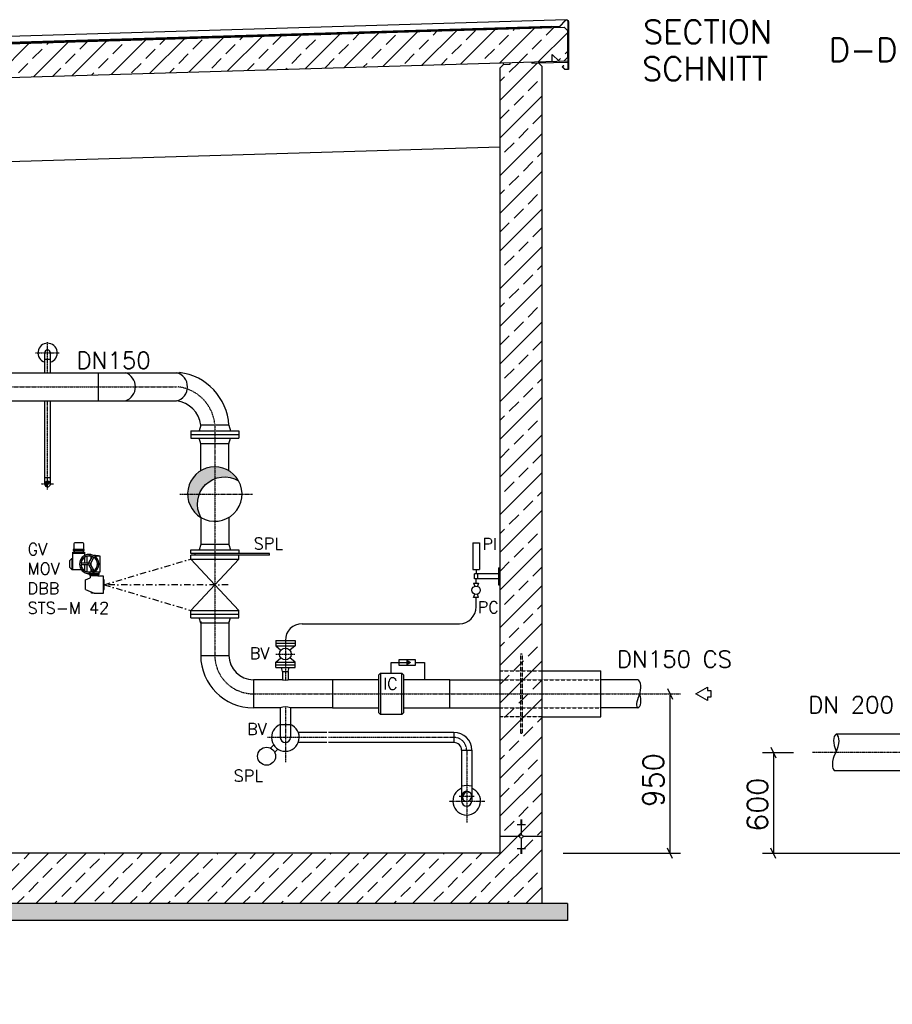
# Model space of a CAD drawing. Header units: millimetres. Extents: x -197187 to 241957296, y -45270 to 70505.
# Tile 25 of 116: x -43841 to -38644, y 2478 to 8345. Entities that reach past the tile are written whole.
import ezdxf
from ezdxf.enums import TextEntityAlignment as Align

# ---------------------------------------------------------------- set-up
doc = ezdxf.new("R2010")
doc.units = ezdxf.units.MM
doc.header["$LTSCALE"] = 0.5
doc.linetypes.add('DASHDOT', pattern=[1, 0.5, -0.25, 0, -0.25])
doc.linetypes.add('HIDDEN', pattern=[0.375, 0.25, -0.125])
for name, color, linetype in [('21', 7, 'Continuous'), ('4', 7, 'Continuous'), ('41', 7, 'Continuous'), ('42', 7, 'Continuous'), ('BEMAßUNG', 7, 'Continuous'), ('Beschriftung', 7, 'Continuous'), ('P-MU050ENTL', 7, 'Continuous'), ('P-MU150AUSL', 7, 'Continuous'), ('P-MU200AUSL', 7, 'Continuous'), ('P-MU200EINL', 7, 'Continuous'), ('P-MU250AUSL1', 7, 'Continuous'), ('P-MU300AUSL', 7, 'Continuous')]:
    doc.layers.add(name, color=color, linetype=linetype)
doc.styles.add('ROMANS', font='ROMANS', dxfattribs={"height": 0.2})

msp = doc.modelspace()

# ---------------------------------------------------------------- hatches: boundary and pattern name
at = {"lineweight": 5}
h = msp.add_hatch(dxfattribs=at)
h.set_pattern_fill('ANSI33', color=256, scale=25)
h.set_pattern_definition([(45, (-19236.86186404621, 8056.337992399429), (-112.2532015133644, 112.2532015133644), []), (45, (-19124.60861404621, 8056.337992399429), (-112.2532015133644, 112.2532015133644), [79.375, -39.6875])])
h.paths.add_polyline_path([(-40579.00520555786, 8280.707014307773), (-40598.9962116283, 8300.107284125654), (-51608.94674501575, 7969.808768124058), (-51628.9377510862, 7949.209037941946), (-51628.9377510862, 7788.470994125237), (-51608.94674501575, 7769.070724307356), (-51579.00520555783, 7769.968970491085), (-51539.00520555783, 7811.16897049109), (-51539.00520555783, 7771.168970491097), (-40598.9962116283, 8099.369240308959), (-40579.00520555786, 8119.968970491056)])
h = msp.add_hatch(dxfattribs=at)
h.set_pattern_fill('ANSI33', color=256, scale=25)
h.set_pattern_definition([(45, (-19961.8618640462, 5310.064879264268), (-112.2532015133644, 112.2532015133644), []), (45, (-19849.6086140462, 5310.064879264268), (-112.2532015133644, 112.2532015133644), [79.375, -39.6875])])
h.paths.add_polyline_path([(-40729.00520555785, 3378.4689704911), (-40979.00520555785, 3378.468970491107), (-40979.00520555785, 8057.968970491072), (-40959.01419948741, 8078.568700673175), (-40919.03218734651, 8079.768161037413), (-40919.3319175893, 8089.759169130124), (-40789.27795401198, 8093.660788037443), (-40788.9782237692, 8083.669779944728), (-40748.99621162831, 8084.869240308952), (-40729.00520555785, 8065.468970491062)])
h.paths.add_polyline_path([(-40979.00520555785, 3378.4689704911), (-40729.00520555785, 3378.4689704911), (-40729.00520555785, 3078.4689704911), (-44464.00520555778, 3078.46897049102), (-44464.00520555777, 2578.468970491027), (-45464.00520555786, 2578.468970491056), (-45464.00520555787, 3078.468970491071), (-51479.00520555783, 3078.468970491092), (-51479.00520555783, 7742.968970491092), (-51459.01419948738, 7763.568700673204), (-51419.03218734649, 7764.768161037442), (-51419.33191758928, 7774.75916913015), (-51289.27795401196, 7778.660788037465), (-51288.97822376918, 7768.66977994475), (-51248.99621162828, 7769.869240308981), (-51229.00520555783, 7750.468970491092), (-51229.00520555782, 3378.468970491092), (-45244.00520555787, 3378.468970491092), (-45244.00520555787, 3348.468970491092), (-45214.00520555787, 3348.468970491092), (-45214.00520555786, 2878.4689704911), (-44714.00520555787, 2878.4689704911), (-44714.00520555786, 3348.4689704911), (-44684.00520555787, 3348.4689704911), (-44684.00520555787, 3378.4689704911)])
at = {"linetype": 'Continuous', "ltscale": 10}
h = msp.add_hatch(color=256, dxfattribs=at)
edge = h.paths.add_edge_path()
edge.add_arc((-43675.21670561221, 5578.468970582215), 16.85000000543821, 27.89896630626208, 245.4263190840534)
edge.add_arc((-43667.33240555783, 5571.029470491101), 16.84999999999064, 65.42631944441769, 207.8989666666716, ccw=False)
h = msp.add_hatch(color=256, dxfattribs=at)
h.paths.add_polyline_path([(-43675.21670555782, 5595.318970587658), (-43675.21670555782, 5585.921089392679, -0.2330406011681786), (-43660.32511253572, 5586.353319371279, 0.277799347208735)])
h.paths.add_polyline_path([(-43675.21670555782, 5595.318970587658, 0.414188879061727), (-43692.06670555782, 5578.470390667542), (-43692.06670555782, 5578.4689704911), (-43682.45114689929, 5578.4689704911, -0.1579405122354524), (-43675.21670555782, 5585.921089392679)])
h = msp.add_hatch(color=256)
h.dxf.hatch_style = 1
h.paths.add_polyline_path([(-41513.24442997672, 4515.57257082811), (-41533.33070870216, 4503.975752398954), (-41533.33070870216, 4527.169389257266)])
at = {"layer": 'Beschriftung', "lineweight": 5}
h = msp.add_hatch(dxfattribs=at)
h.set_pattern_fill('BETON_UNBEWEHRT', color=256, scale=200, angle=90, pattern_type=2)
h.set_pattern_definition([(135, (-25336.86186404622, 48240.50846781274), (-35.35533905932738, -35.35533905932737), [25, -12.5])])
h.paths.add_polyline_path([(-44464.00520555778, 3078.468970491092), (-40579.00520555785, 3078.468970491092), (-40579.00520555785, 2978.468970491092), (-44464.00520555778, 2978.468970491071)])
h.paths.add_polyline_path([(-45464.00520555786, 2578.468970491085), (-44464.00520555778, 2578.468970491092), (-44464.00520555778, 2478.468970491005), (-45464.00520555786, 2478.468970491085)])
h.paths.add_polyline_path([(-51629.00520555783, 3078.468970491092), (-45464.00520555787, 3078.4689704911), (-45464.00520555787, 2978.468970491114), (-51629.00520555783, 2978.468970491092)])
at = {"layer": 'P-MU050ENTL', "linetype": 'Continuous', "ltscale": 10}
h = msp.add_hatch(color=256, dxfattribs=at)
h.paths.add_polyline_path([(-41202.57999228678, 3717.9689704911), (-41209.15520555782, 3717.9689704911), (-41209.15520555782, 3717.966294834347, 0.2364221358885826), (-41197.06068362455, 3693.823117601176, -0.2148595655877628)])
h.paths.add_polyline_path([(-41179.00520555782, 3741.572012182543), (-41179.00520555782, 3748.118970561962, 0.4141875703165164), (-41209.15520555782, 3717.971646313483), (-41209.15520555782, 3717.9689704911), (-41202.57999228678, 3717.9689704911, -0.3018119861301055)])
h.paths.add_polyline_path([(-41179.00520555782, 3748.118970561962), (-41179.00520555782, 3741.572012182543, -0.2136210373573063), (-41154.9669276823, 3736.167423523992, 0.2348795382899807)])
at = {"layer": 'P-MU300AUSL', "linetype": 'Continuous', "ltscale": 10}
h = msp.add_hatch(color=256, dxfattribs=at)
h.paths.add_polyline_path([(-42771.2154049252, 5518.4689704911), (-42841.00520727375, 5518.4689704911, 0.2647982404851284), (-42761.65066978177, 5379.135816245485, -0.2265923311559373)])
h.paths.add_polyline_path([(-42679.00520555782, 5609.918469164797), (-42679.00520555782, 5680.468970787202, 0.4142135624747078), (-42841.00520727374, 5518.4689704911), (-42771.21540492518, 5518.4689704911, -0.2091834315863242)])
h.paths.add_polyline_path([(-42679.00520555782, 5680.468970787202), (-42679.00520555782, 5609.918469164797, -0.2299816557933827), (-42537.95383941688, 5598.146521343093, 0.2704697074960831)])

# ---------------------------------------------------------------- linework, layer by layer
for p, q in [((-40584.36454599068, 8344.218827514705), (-51628.9377510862, 8012.87623257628)), ((-40674.01967084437, 8304.859729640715), (-51628.9377510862, 7976.212187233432)), ((-51628.9377510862, 7974.211287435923), (-40673.95969782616, 8302.8606290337)), ((-51608.94674501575, 7969.808768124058), (-40598.99621162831, 8300.107284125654)), ((-40598.99621162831, 8300.107284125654), (-40579.00520555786, 8280.707014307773)), ((-40579.00520555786, 8280.707014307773), (-40579.00520555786, 8119.968970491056)), ((-51539.00520555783, 7771.168970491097), (-40574.00466747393, 8100.118986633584)), ((-40668.93775108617, 8097.270994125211), (-40668.93775108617, 8137.270994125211)), ((-40668.93775108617, 8137.270994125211), (-40628.93775108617, 8098.470994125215)), ((-40628.93775108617, 8098.470994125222), (-40598.99621162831, 8099.369240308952)), ((-40579.00520555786, 8119.968970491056), (-40598.99621162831, 8099.369240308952)), ((-40979.00520555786, 8057.968970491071), (-40959.01419948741, 8078.568700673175)), ((-40979.00520555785, 3378.4689704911), (-40979.00520555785, 8057.968970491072)), ((-40959.01419948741, 8078.568700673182), (-40959.31392973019, 8088.559708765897)), ((-40959.01419948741, 8078.568700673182), (-40919.03218734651, 8079.768161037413)), ((-40919.03218734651, 8079.768161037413), (-40919.3319175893, 8089.75916913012)), ((-40788.9782237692, 8083.669779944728), (-40789.27795401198, 8093.660788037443)), ((-40748.99621162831, 8084.869240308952), (-40788.9782237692, 8083.669779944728)), ((-40748.99621162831, 8084.869240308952), (-40749.29594187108, 8094.860248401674)), ((-40574.00466747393, 8090.118986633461), (-40748.99621162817, 8084.869240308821)), ((-40748.99621162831, 8084.869240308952), (-40729.00520555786, 8065.468970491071)), ((-40729.00520555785, 3078.4689704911), (-40729.00520555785, 8065.468970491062)), ((-51229.00520555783, 7280.468970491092), (-40979.00520555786, 7587.968970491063)), ((-43525.24221143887, 5134.621536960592), (-43525.24221143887, 5171.452940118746)), ((-43525.24221143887, 5171.452940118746), (-43454.27580387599, 5171.452940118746)), ((-43525.24221143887, 5165.722570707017), (-43454.27580387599, 5165.722570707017)), ((-43522.70863177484, 5185.730134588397), (-43456.80938354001, 5185.730134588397)), ((-43454.27580387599, 5171.452940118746), (-43454.27580387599, 5152.203840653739)), ((-43530.97258085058, 5134.621536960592), (-43542.43331967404, 5123.160798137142)), ((-43542.43331967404, 5080.18302754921), (-43542.43331967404, 5123.160798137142)), ((-43530.97258085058, 5134.621536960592), (-43525.24221143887, 5134.621536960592)), ((-43530.97258085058, 5134.621536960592), (-43530.97258085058, 5068.722288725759)), ((-43526.7568590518, 5134.621536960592), (-43526.7568590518, 5068.722288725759)), ((-43432.32825819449, 5106.67191284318), (-43475.70372423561, 5106.67191284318)), ((-43454.27580387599, 5142.196538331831), (-43454.27580387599, 5106.67191284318)), ((-43438.71363332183, 5106.67191284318), (-43438.71363332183, 5148.320760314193)), ((-43429.04533966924, 5108.567306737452), (-43407.35760664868, 5146.131562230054)), ((-43420.38508563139, 5103.567306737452), (-43398.69735261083, 5141.131562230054)), ((-43415.79215567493, 5131.522494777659), (-43415.79215567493, 5148.320760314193)), ((-43415.79215567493, 5091.8213309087), (-43415.79215567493, 5111.522494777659)), ((-43530.97258085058, 5068.722288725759), (-43542.43331967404, 5080.18302754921)), ((-43530.97258085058, 5068.722288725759), (-43474.13610716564, 5068.722288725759)), ((-43432.32825819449, 5096.67191284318), (-43475.70372423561, 5096.671912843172)), ((-43463.12496124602, 5068.722288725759), (-43454.27580387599, 5068.722288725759)), ((-43454.27580387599, 5096.671912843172), (-43454.27580387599, 5061.147287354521)), ((-43438.71363332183, 5055.023065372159), (-43438.71363332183, 5096.67191284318)), ((-43429.04533966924, 5094.7765189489), (-43407.35760664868, 5057.212263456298)), ((-43420.38508563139, 5099.7765189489), (-43398.69735261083, 5062.212263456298)), ((-43415.79215567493, 5055.023065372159), (-43415.79215567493, 5071.821330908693)), ((-43449.02829826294, 5007.120817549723), (-43421.52252508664, 5018.842027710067)), ((-43449.02829826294, 4949.817123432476), (-43449.02829826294, 5007.120817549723)), ((-43369.94920038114, 5042.47908532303), (-43427.25289449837, 5042.47908532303)), ((-43427.25289449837, 5038.69951698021), (-43421.52252508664, 5032.969147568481)), ((-43421.52252508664, 5032.969147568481), (-43375.67956979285, 5032.969147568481)), ((-43421.52252508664, 5032.969147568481), (-43421.52252508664, 5018.842027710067)), ((-43369.94920038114, 5038.69951698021), (-43375.67956979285, 5032.969147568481)), ((-43375.67956979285, 5032.969147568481), (-43375.67956979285, 5028.609702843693)), ((-43449.02829826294, 4949.817123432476), (-43398.60104743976, 4928.328238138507)), ((-43413.75322894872, 4928.328238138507), (-43413.75322894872, 4934.785133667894)), ((-43398.60104743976, 4928.328238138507), (-43413.75322894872, 4928.328238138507)), ((-41629.00520555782, 4450.9689704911), (-41629.00520555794, 4515.57257082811)), ((-41629.00520555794, 4515.57257082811), (-41533.33070870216, 4515.57257082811)), ((-41485.04226713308, 4515.57257082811), (-41430.7176868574, 4515.57257082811)), ((-41430.7176868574, 4515.57257082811), (-41430.7176868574, 4412.618970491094)), ((-41279.00520555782, 4244.318970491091), (-40979.00520555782, 4244.318970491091)), ((-40854.00520555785, 3578.4689704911), (-40854.00520555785, 3488.821502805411)), ((-40879.00520555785, 3549.963011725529), (-40829.00520555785, 3549.963011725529)), ((-40859.00520555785, 3578.122250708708), (-40849.00520555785, 3578.122250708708)), ((-40859.00520555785, 3574.60234583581), (-40849.00520555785, 3574.60234583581)), ((-40859.00520555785, 3571.082440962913), (-40849.00520555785, 3571.082440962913)), ((-40859.00520555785, 3567.562536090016), (-40849.00520555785, 3567.562536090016)), ((-40859.00520555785, 3564.042631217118), (-40849.00520555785, 3564.042631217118)), ((-40859.00520555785, 3560.522726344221), (-40849.00520555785, 3560.522726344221)), ((-40859.00520555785, 3557.002821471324), (-40849.00520555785, 3557.002821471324)), ((-40859.00520555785, 3553.482916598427), (-40849.00520555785, 3553.482916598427)), ((-40864.35773787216, 3478.4689704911), (-40979.00520555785, 3478.4689704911)), ((-40854.00520555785, 3468.116438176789), (-40854.00520555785, 3378.4689704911)), ((-40729.00520555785, 3478.4689704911), (-40843.65267324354, 3478.4689704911)), ((-40879.00520555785, 3406.97492925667), (-40829.00520555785, 3406.97492925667)), ((-40859.00520555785, 3403.455024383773), (-40849.00520555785, 3403.455024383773)), ((-40979.00520555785, 3378.4689704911), (-44684.00520555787, 3378.4689704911)), ((-40859.00520555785, 3399.935119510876), (-40849.00520555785, 3399.935119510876)), ((-40859.00520555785, 3396.415214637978), (-40849.00520555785, 3396.415214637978)), ((-40859.00520555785, 3392.895309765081), (-40849.00520555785, 3392.895309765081)), ((-40859.00520555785, 3389.375404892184), (-40849.00520555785, 3389.375404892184)), ((-40859.00520555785, 3385.855500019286), (-40849.00520555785, 3385.855500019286)), ((-40859.00520555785, 3382.335595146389), (-40849.00520555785, 3382.335595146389)), ((-40859.00520555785, 3378.815690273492), (-40849.00520555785, 3378.815690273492)), ((-40579.00520555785, 3078.468970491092), (-44464.00520555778, 3078.468970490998)), ((-40579.00520555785, 3078.468970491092), (-40579.00520555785, 2978.468970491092)), ((-40579.00520555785, 2978.468970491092), (-44464.00520555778, 2978.468970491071))]:
    msp.add_line(p, q)
for points in [[(-40608.14680309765, 8063.65804604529), (-40594.00466747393, 8049.515910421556), (-40574.00466747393, 8049.515910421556), (-40574.00466747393, 8332.224225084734, 0.679078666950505), (-40591.28459209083, 8339.080076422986), (-40623.98218265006, 8304.359954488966), (-40673.95969782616, 8302.86062903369), (-40674.01967084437, 8304.859729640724), (-40624.87021025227, 8306.33421345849), (-40592.74057701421, 8340.451246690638, -0.6790786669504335), (-40572.00466747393, 8332.224225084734), (-40572.00466747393, 8047.515910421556), (-40594.83309459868, 8047.515910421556), (-40610.97523022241, 8063.658046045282), (-40602.48994884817, 8072.143327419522), (-40601.07573528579, 8070.729113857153)], [(-43517.49222493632, 5188.595319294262), (-43517.49222493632, 5224.125155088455, -0.414213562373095), (-43511.76185552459, 5229.855524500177), (-43467.75615979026, 5229.855524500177, -0.414213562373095), (-43462.02579037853, 5224.125155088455), (-43462.02579037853, 5188.595319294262)]]:
    msp.add_lwpolyline(points, format="xyb", close=True)
for points in [[(-43456.80938354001, 5182.86494988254), (-43456.80938354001, 5188.595319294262), (-43522.70863177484, 5188.595319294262), (-43522.70863177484, 5182.86494988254)], [(-43462.02579037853, 5171.452940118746), (-43462.02579037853, 5182.86494988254), (-43517.49222493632, 5182.86494988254), (-43517.49222493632, 5171.452940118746)], [(-43339.00520555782, 4949.817123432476), (-43339.00520555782, 5007.120817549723), (-43341.29735332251, 5007.120817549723), (-43341.29735332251, 4949.817123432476)], [(-41485.04226713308, 4497.470815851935), (-41581.61915027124, 4497.470815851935), (-41581.61915027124, 4533.674325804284), (-41485.04226713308, 4533.674325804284)], [(-41513.24442997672, 4515.57257082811), (-41533.33070870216, 4503.975752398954), (-41533.33070870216, 4527.169389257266)]]:
    msp.add_lwpolyline(points, close=True)
for points in [[(-43413.23976023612, 5148.320760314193), (-43441.26602876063, 5148.320760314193)], [(-43393.9722937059, 5055.023065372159), (-43361.35364626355, 5055.023065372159), (-43361.35364626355, 5148.320760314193), (-43393.97229370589, 5148.320760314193)], [(-43441.26602876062, 5055.023065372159), (-43413.23976023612, 5055.023065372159)], [(-43369.94920038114, 5055.023065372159), (-43369.94920038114, 5038.69951698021), (-43427.25289449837, 5038.69951698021), (-43427.25289449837, 5044.368218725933)], [(-43427.25289449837, 5052.963772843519), (-43427.25289449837, 5055.023065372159)], [(-43398.60104743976, 4928.328238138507), (-43341.29735332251, 4928.328238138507), (-43341.29735332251, 5028.609702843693), (-43375.67956979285, 5028.609702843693)]]:
    msp.add_lwpolyline(points)
for centre, radius in [((-43427.25289449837, 5101.67191284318), 7.124557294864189), ((-43374.24697743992, 5101.67191284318), 5.571192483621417), ((-43374.24697743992, 5101.67191284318), 3.311783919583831), ((-40854.00520555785, 3478.4689704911), 10.35253231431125)]:
    msp.add_circle(centre, radius)
for centre, radius, start, end in [((-43427.25289449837, 5101.67191284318), 57.30369411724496, 3.686082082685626, 356.3139179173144), ((-43427.25289449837, 5101.67191284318), 48.70813999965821, 3.99823910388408, 356.0017608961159), ((-43427.25289449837, 4699.961088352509), 453.1766833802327, 93.38434643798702, 93.41857324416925), ((-43427.25289449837, 4699.961088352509), 453.1766833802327, 81.63861668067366, 86.61565356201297)]:
    msp.add_arc(centre, radius, start, end)
at = {"layer": '21', "linetype": 'DASHDOT', "ltscale": 10}
for p, q in [((-43746.90020555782, 6359.618970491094), (-43605.18970555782, 6359.618970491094)), ((-43713.33960555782, 5578.4689704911), (-43638.93190555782, 5578.4689704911))]:
    msp.add_line(p, q, dxfattribs=at)
at = {"layer": '21', "linetype": 'Continuous', "ltscale": 10}
for p, q in [((-43692.06670555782, 6241.618970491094), (-43692.06670555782, 6359.618970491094)), ((-43658.36670555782, 6241.618970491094), (-43658.36670555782, 6359.618970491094)), ((-43692.06670555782, 6321.618970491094), (-43658.36670555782, 6321.618970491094)), ((-43692.06670555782, 5578.4689704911), (-43692.06670555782, 6073.318970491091)), ((-43658.36670555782, 5578.4689704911), (-43658.36670555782, 6073.318970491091)), ((-43692.06670555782, 5616.4689704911), (-43658.36670555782, 5616.4689704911)), ((-41122.72510555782, 4846.176270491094), (-41122.72510555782, 4903.0262704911))]:
    msp.add_line(p, q, dxfattribs=at)
for points in [[(-42537.95384133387, 5598.146524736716, 1.301629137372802), (-42761.65066978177, 5379.135816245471, -0.7682679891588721), (-42537.95384237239, 5598.146523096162)], [(-43660.32511249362, 5586.353319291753, 1.395850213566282), (-43682.22399862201, 5563.145121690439, -0.7164092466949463), (-43660.32511264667, 5586.353319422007)]]:
    msp.add_lwpolyline(points, format="xyb", dxfattribs=at)
for centre, radius, start, end in [((-43675.21670555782, 6359.618970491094), 57.5, 287.0402527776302, 252.9597472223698), ((-43675.21670555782, 6359.618970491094), 16.85, 0, 180), ((-43675.21670555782, 5578.4689704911), 16.85, 245.4263194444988, 27.89896666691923)]:
    msp.add_arc(centre, radius, start, end, dxfattribs=at)
at = {"layer": '41', "linetype": 'DASHDOT', "ltscale": 10}
for p, q in [((-43675.21670555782, 6241.618970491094), (-43675.21670555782, 6424.226570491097)), ((-43675.21670555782, 5544.720870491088), (-43675.21670555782, 6073.318970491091)), ((-42259.00520555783, 4646.176270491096), (-42259.00520555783, 4412.176270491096)), ((-42316.50520555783, 4565.176270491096), (-42201.50520555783, 4565.176270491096))]:
    msp.add_line(p, q, dxfattribs=at)
at = {"layer": '41', "linetype": 'Continuous', "ltscale": 10}
for p, q in [((-41142.72510555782, 5228.0262704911), (-41102.72510555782, 5228.0262704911)), ((-41142.72510555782, 5228.0262704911), (-41142.72510555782, 5068.0262704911)), ((-41102.72510555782, 5228.0262704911), (-41102.72510555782, 5068.0262704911)), ((-41142.72510555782, 5068.0262704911), (-41102.72510555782, 5068.0262704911)), ((-41122.72510555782, 5068.0262704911), (-41122.72510555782, 5043.0262704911)), ((-40989.00520555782, 5078.0262704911), (-40989.00520555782, 4978.0262704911)), ((-40989.00520555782, 5078.0262704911), (-40979.00520555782, 5078.0262704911)), ((-41137.72520555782, 4988.0262704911), (-41131.04560555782, 4969.100970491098)), ((-41137.72520555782, 4988.0262704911), (-41131.04560555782, 4969.100970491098)), ((-41137.72510555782, 4988.0262704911), (-41107.72510555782, 4988.0262704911)), ((-41132.72510555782, 5013.0262704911), (-41132.72510555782, 5043.0262704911)), ((-40989.00520555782, 5043.0262704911), (-41132.72510555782, 5043.0262704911)), ((-40989.00520555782, 5013.0262704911), (-41132.72510555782, 5013.0262704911)), ((-41122.72510555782, 4988.0262704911), (-41122.72510555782, 5013.0262704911)), ((-41107.72510555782, 4988.0262704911), (-41114.40460555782, 4969.101070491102)), ((-41112.72510555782, 5013.0262704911), (-41112.72510555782, 5043.0262704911)), ((-40989.00520555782, 4978.0262704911), (-40979.00520555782, 4978.0262704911)), ((-41137.72510555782, 4903.0262704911), (-41131.04560555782, 4921.951470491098)), ((-41107.72510555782, 4903.0262704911), (-41137.72510555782, 4903.0262704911)), ((-41107.72510555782, 4903.0262704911), (-41114.40470555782, 4921.951470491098)), ((-42159.00520555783, 4746.176270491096), (-41222.72510555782, 4746.176270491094)), ((-42316.50520555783, 4646.176270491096), (-42201.50520555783, 4646.176270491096)), ((-42316.50520555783, 4646.176270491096), (-42316.50520555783, 4614.176270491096)), ((-42201.50520555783, 4646.176270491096), (-42201.50520555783, 4614.176270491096)), ((-42316.50520555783, 4630.176270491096), (-42201.50520555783, 4630.176270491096)), ((-42316.50520555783, 4614.176270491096), (-42201.50520555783, 4614.176270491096)), ((-42316.50520555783, 4614.176270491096), (-42285.64450555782, 4587.877570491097)), ((-42201.50520555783, 4614.176270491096), (-42232.36590555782, 4587.877570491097)), ((-42316.50520555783, 4516.176270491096), (-42285.64450555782, 4542.474970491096)), ((-42201.50520555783, 4516.176270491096), (-42232.36590555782, 4542.474970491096)), ((-42316.50520555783, 4484.176270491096), (-42316.50520555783, 4516.176270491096)), ((-42316.50520555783, 4516.176270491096), (-42201.50520555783, 4516.176270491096)), ((-42316.50520555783, 4500.176270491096), (-42201.50520555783, 4500.176270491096)), ((-42316.50520555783, 4484.176270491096), (-42201.50520555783, 4484.176270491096)), ((-42275.85520555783, 4462.176270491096), (-42281.75010555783, 4484.176270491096)), ((-42275.85520555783, 4462.176270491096), (-42242.15520555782, 4462.176270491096)), ((-42275.85520555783, 4462.176270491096), (-42275.85520555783, 4412.176270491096)), ((-42242.15520555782, 4462.176270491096), (-42236.26030555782, 4484.176270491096)), ((-42242.15520555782, 4462.176270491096), (-42242.15520555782, 4412.176270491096)), ((-42201.50520555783, 4484.176270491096), (-42201.50520555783, 4516.176270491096))]:
    msp.add_line(p, q, dxfattribs=at)
for centre, radius in [((-41122.72510555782, 4945.5262704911), 24.99999999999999), ((-42259.00520555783, 4565.176270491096), 34.99999999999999)]:
    msp.add_circle(centre, radius, dxfattribs=at)
for centre, start, end in [((-41222.72510555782, 4846.176270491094), 270, 0), ((-42159.00520555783, 4646.176270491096), 90, 180)]:
    msp.add_arc(centre, 100, start, end, dxfattribs=at)
msp.add_ellipse((-42259.00520555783, 4412.176270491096), major_axis=(16.85, 0), ratio=0.1011454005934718, start_param=3.141592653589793, end_param=6.283185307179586, dxfattribs=at)
at = {"layer": 'BEMAßUNG', "linetype": 'Continuous', "ltscale": 10}
for p, q in [((-39983.55995715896, 4359.7189704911), (-39952.30995715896, 4297.2189704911)), ((-39368.05488053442, 4009.7189704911), (-39336.80488053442, 3947.2189704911)), ((-39417.08050593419, 3978.4689704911), (-39232.67173133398, 3978.4689704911)), ((-39352.42988053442, 3978.4689704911), (-39352.42988053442, 3378.4689704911)), ((-39952.30995715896, 3347.2189704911), (-39983.55995715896, 3409.7189704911)), ((-39336.80488053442, 3347.2189704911), (-39368.05488053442, 3409.7189704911)), ((-39417.08050593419, 3378.4689704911), (-38366.59473660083, 3378.4689704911))]:
    msp.add_line(p, q, dxfattribs=at)
at = {"layer": 'BEMAßUNG', "linetype": 'Continuous'}
for p, q in [((-39967.93495715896, 3378.4689704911), (-39967.93495715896, 4328.4689704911)), ((-40603.96021463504, 3378.4689704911), (-39904.78350274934, 3378.4689704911))]:
    msp.add_line(p, q, dxfattribs=at)
at = {"layer": 'P-MU050ENTL', "linetype": 'Continuous', "ltscale": 10}
for p, q in [((-42289.15520555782, 4244.318970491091), (-42289.15520555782, 4068.318970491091)), ((-42228.85520555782, 4244.318970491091), (-42228.85520555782, 4068.318970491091)), ((-42228.85520555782, 4144.318970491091), (-42289.15520555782, 4144.318970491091)), ((-42012.00520555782, 4098.4689704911), (-42182.21180555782, 4098.4689704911)), ((-41255.00520555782, 4098.4689704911), (-42002.00520555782, 4098.4689704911)), ((-41255.00520555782, 4098.4689704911), (-41255.00520555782, 4038.168970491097)), ((-42328.38834548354, 4023.684567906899), (-42347.35331979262, 4004.719593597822)), ((-42303.63960814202, 3998.935830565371), (-42322.60458245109, 3979.970856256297)), ((-42012.00520555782, 4038.168970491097), (-42182.21180555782, 4038.168970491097)), ((-41255.00520555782, 4038.168970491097), (-42002.00520555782, 4038.168970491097)), ((-41209.15520555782, 3992.318970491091), (-41209.15520555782, 3688.4689704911)), ((-41209.15520555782, 3992.318970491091), (-41148.85520555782, 3992.318970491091)), ((-41148.85520555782, 3992.318970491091), (-41148.85520555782, 3688.4689704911)), ((-41209.15520555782, 3717.9689704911), (-41209.15520555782, 3688.4689704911))]:
    msp.add_line(p, q, dxfattribs=at)
at = {"layer": 'P-MU050ENTL', "linetype": 'DASHDOT', "ltscale": 10}
for p, q in [((-42259.00520555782, 4250.817770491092), (-42259.00520555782, 3919.888970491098)), ((-42012.00520555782, 4068.318970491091), (-42365.09590555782, 4068.318970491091)), ((-41255.00520555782, 4068.318970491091), (-42002.00520555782, 4068.318970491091)), ((-41179.00520555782, 3992.318970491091), (-41179.00520555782, 3561.006670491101)), ((-41223.16270555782, 3717.9689704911), (-41133.42800555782, 3717.9689704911)), ((-41282.98580555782, 3688.4689704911), (-41069.00310555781, 3688.4689704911))]:
    msp.add_line(p, q, dxfattribs=at)
at = {"layer": 'P-MU050ENTL', "linetype": 'Continuous', "ltscale": 10}
msp.add_lwpolyline([(-41197.06068343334, 3693.823117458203, -1.15122138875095), (-41154.9669276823, 3736.167423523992, 0.8686426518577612), (-41197.06068366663, 3693.823117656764)], format="xyb", dxfattribs=at)
msp.add_circle((-42370.7280769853, 3956.596099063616), 53.5, dxfattribs=at)
for centre, radius, start, end in [((-42259.00520555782, 4068.318970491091), 82.5, 111.4355583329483, 68.56444166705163), ((-42259.00520555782, 4068.318970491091), 30.15, 180, 0), ((-41255.00520555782, 3992.318970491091), 106.15, 0, 90), ((-41255.00520555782, 3992.318970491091), 45.85, 0, 90), ((-41179.00520555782, 3688.4689704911), 82.5, 111.4355583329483, 68.56444166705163), ((-41179.00520555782, 3666.530597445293), 115.438373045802, 74.86001111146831, 105.1399916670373), ((-41179.00520555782, 3717.9689704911), 30.15, 233.2120638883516, 37.12795833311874), ((-41179.00520555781, 3688.4689704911), 30.15000000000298, 180, 358.76467222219)]:
    msp.add_arc(centre, radius, start, end, dxfattribs=at)
at = {"layer": 'P-MU050ENTL', "linetype": 'DASHDOT', "ltscale": 10}
msp.add_arc((-41255.00520555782, 3992.318970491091), 76, 0, 90, dxfattribs=at)
at = {"layer": 'P-MU150AUSL', "linetype": 'Continuous', "ltscale": 10}
for p, q in [((-44451.00520555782, 6241.618970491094), (-42882.49710555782, 6241.618970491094)), ((-43374.27520555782, 6241.618970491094), (-43374.27520555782, 6073.318970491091)), ((-44451.00520555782, 6073.318970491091), (-42908.00520555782, 6073.318970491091)), ((-42763.15520555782, 5928.4689704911), (-42771.99750555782, 5895.4689704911)), ((-42594.85520555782, 5928.4689704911), (-42763.15520555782, 5928.4689704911)), ((-42594.85520555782, 5928.4689704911), (-42586.01290555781, 5895.4689704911)), ((-42821.50520555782, 5895.4689704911), (-42821.50520555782, 5851.4689704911)), ((-42821.50520555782, 5895.4689704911), (-42536.50520555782, 5895.4689704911)), ((-42821.50520555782, 5873.4689704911), (-42536.50520555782, 5873.4689704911)), ((-42536.50520555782, 5895.4689704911), (-42536.50520555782, 5851.4689704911)), ((-42821.50520555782, 5851.4689704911), (-42536.50520555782, 5851.4689704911)), ((-42763.15520555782, 5818.4689704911), (-42771.99750555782, 5851.4689704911)), ((-42594.85520555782, 5818.4689704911), (-42763.15520555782, 5818.4689704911)), ((-42763.15520555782, 5656.898670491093), (-42763.15520555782, 5818.4689704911)), ((-42594.85520555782, 5818.4689704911), (-42586.01290555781, 5851.4689704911)), ((-42594.85520555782, 5656.898670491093), (-42594.85520555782, 5818.4689704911)), ((-42763.15520555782, 5380.039270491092), (-42763.15520555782, 5218.4689704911)), ((-42594.85520555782, 5380.039270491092), (-42594.85520555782, 5218.4689704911)), ((-42352.50520555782, 5163.4689704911), (-42821.50520555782, 5163.4689704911)), ((-42799.00520555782, 5163.4689704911), (-42799.00520555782, 5153.4689704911)), ((-42763.15520555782, 5218.4689704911), (-42771.99750555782, 5185.4689704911)), ((-42594.85520555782, 5218.4689704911), (-42763.15520555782, 5218.4689704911)), ((-42594.85520555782, 5218.4689704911), (-42586.01290555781, 5185.4689704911)), ((-42352.50520555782, 5153.4689704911), (-42352.50520555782, 5163.4689704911)), ((-42352.50520555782, 5153.4689704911), (-42821.50520555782, 5153.4689704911)), ((-42821.50520555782, 5131.4689704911), (-42821.50520555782, 5153.4689704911)), ((-42821.50520555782, 5131.4689704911), (-42536.50520555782, 5131.4689704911)), ((-42821.50520555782, 5131.4689704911), (-42679.00520555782, 4978.4689704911)), ((-42536.50520555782, 5131.4689704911), (-42679.00512583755, 4978.468970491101)), ((-42536.50520555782, 5131.4689704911), (-42536.50520555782, 5153.4689704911)), ((-42821.50520555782, 4825.4689704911), (-42679.0051782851, 4978.468970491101)), ((-42536.50520555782, 4825.4689704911), (-42679.00544681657, 4978.468970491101)), ((-42821.50520555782, 4825.4689704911), (-42536.50520555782, 4825.4689704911)), ((-42821.50520555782, 4781.4689704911), (-42821.50520555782, 4825.4689704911)), ((-42536.50520555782, 4781.4689704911), (-42536.50520555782, 4825.4689704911)), ((-42821.50520555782, 4803.4689704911), (-42536.50520555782, 4803.4689704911)), ((-42821.50520555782, 4781.4689704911), (-42536.50520555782, 4781.4689704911)), ((-42763.15520555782, 4748.4689704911), (-42771.99750555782, 4781.4689704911)), ((-42763.15520555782, 4758.4689704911), (-42763.15520555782, 4557.4689704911)), ((-42594.85520555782, 4748.4689704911), (-42586.01290555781, 4781.4689704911)), ((-42594.85520555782, 4758.4689704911), (-42594.85520555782, 4557.4689704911)), ((-42594.85520555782, 4748.4689704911), (-42763.15520555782, 4748.4689704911)), ((-42763.15520555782, 4557.4689704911), (-42594.85520555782, 4557.4689704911)), ((-40729.00520555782, 4464.9689704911), (-40379.00520555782, 4464.9689704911)), ((-40379.00520555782, 4191.9689704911), (-40379.00520555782, 4464.9689704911)), ((-42449.00520555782, 4412.618970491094), (-42449.00520555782, 4244.318970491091)), ((-42275.85520555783, 4412.618970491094), (-42449.00520555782, 4412.618970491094)), ((-41979.00520555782, 4412.618970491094), (-42242.15520555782, 4412.176270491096)), ((-41692.50520555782, 4450.9689704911), (-41692.50520555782, 4205.9689704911)), ((-41565.50520555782, 4205.9689704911), (-41565.50520555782, 4450.9689704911)), ((-41279.00520555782, 4412.618970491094), (-40979.00520555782, 4412.618970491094)), ((-40160.55660555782, 4412.176270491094), (-40379.00520555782, 4412.176270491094)), ((-42289.15520555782, 4244.318970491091), (-42449.00520555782, 4244.318970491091)), ((-41979.00520555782, 4244.318970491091), (-42228.85520555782, 4244.318970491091)), ((-40160.55660555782, 4243.876270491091), (-40379.00520555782, 4243.876270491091)), ((-40729.00520555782, 4191.9689704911), (-40379.00520555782, 4191.9689704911))]:
    msp.add_line(p, q, dxfattribs=at)
at = {"layer": 'P-MU150AUSL', "linetype": 'DASHDOT', "ltscale": 10}
for p, q in [((-44451.00520555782, 6157.4689704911), (-42903.72880555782, 6157.4689704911)), ((-42679.00520555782, 5928.4689704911), (-42679.00520555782, 4557.4689704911)), ((-42450.00520555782, 4328.4689704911), (-39904.78350274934, 4328.4689704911))]:
    msp.add_line(p, q, dxfattribs=at)
at = {"layer": 'P-MU150AUSL', "linetype": 'HIDDEN', "ltscale": 10}
for p, q in [((-40859.00520555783, 4564.9689704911), (-40859.00520555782, 4091.9689704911)), ((-40849.00520555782, 4564.9689704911), (-40859.00520555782, 4564.9689704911)), ((-40849.00520555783, 4564.9689704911), (-40849.00520555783, 4091.968970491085)), ((-40979.00520555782, 4465.411670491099), (-40729.00520555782, 4465.411670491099)), ((-40979.00520555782, 4412.618970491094), (-40379.00520555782, 4412.618970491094)), ((-40979.00520555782, 4244.318970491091), (-40379.00520555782, 4244.318970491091)), ((-40979.00520555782, 4192.411670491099), (-40729.00520555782, 4192.411670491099)), ((-40849.00520555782, 4091.9689704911), (-40859.00520555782, 4091.9689704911))]:
    msp.add_line(p, q, dxfattribs=at)
at = {"layer": 'P-MU150AUSL', "linetype": 'Continuous', "ltscale": 10}
for points in [[(-42821.50520555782, 5185.4689704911), (-42536.50520555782, 5185.4689704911), (-42536.50520555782, 5163.4689704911), (-42821.50520555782, 5163.4689704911)], [(-41555.50520555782, 4215.9689704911), (-41565.50520555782, 4205.9689704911), (-41692.50520555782, 4205.9689704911), (-41702.50520555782, 4215.9689704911), (-41702.50520555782, 4440.9689704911), (-41692.50520555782, 4450.9689704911), (-41565.50520555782, 4450.9689704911), (-41555.50520555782, 4440.9689704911)]]:
    msp.add_lwpolyline(points, close=True, dxfattribs=at)
for points in [[(-41702.50520555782, 4412.618970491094), (-41979.00520555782, 4412.618970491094), (-41979.00520555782, 4244.318970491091), (-41702.50520555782, 4244.318970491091)], [(-41555.50520555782, 4244.318970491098), (-41279.00520555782, 4244.318970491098), (-41279.00520555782, 4412.618970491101), (-41555.50520555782, 4412.618970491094)]]:
    msp.add_lwpolyline(points, dxfattribs=at)
for centre, radius, start, end in [((-43241.3912769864, 6157.4689704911), 89.25607142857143, 289.4739749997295, 70.52602222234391), ((-42928.16676650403, 6157.4689704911), 86.53156094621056, 283.4735611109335, 76.52644166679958), ((-42926.586840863, 5909.887335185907), 164.4845785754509, 6.486486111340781, 83.5135138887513), ((-42450.00520555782, 4557.4689704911), 313.15, 180, 270), ((-42450.00520555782, 4557.4689704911), 144.85, 180, 270), ((-42259.00520555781, 4177.630651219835), 73.18711927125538, 65.6721222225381, 114.3278749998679)]:
    msp.add_arc(centre, radius, start, end, dxfattribs=at)
at = {"layer": 'P-MU150AUSL', "linetype": 'DASHDOT', "ltscale": 10}
for centre, radius, start, end in [((-42926.586840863, 5909.887335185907), 248.6345785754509, 6.486486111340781, 83.5135138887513), ((-42450.00520555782, 4557.4689704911), 229, 180, 270)]:
    msp.add_arc(centre, radius, start, end, dxfattribs=at)
at = {"layer": 'P-MU150AUSL', "linetype": 'Continuous', "ltscale": 10}
for centre, major_axis, ratio, start_param, end_param in [((-42926.586840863, 5909.887335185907), (-37.82601798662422, 332.6923381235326), 0.9906564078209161, 4.655897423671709, 6.056764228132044), ((-40191.66089495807, 4335.155880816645), (31.10428926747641, 77.02038972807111), 0.5142766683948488, 4.71238898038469, 6.283185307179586), ((-40130.78787667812, 4309.516511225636), (-29.76872763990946, -65.64024129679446), 0.3239358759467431, 4.71238898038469, 6.283185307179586), ((-40191.66089495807, 4320.896660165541), (31.10428926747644, -77.0203897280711), 0.5142766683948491, 0, 1.451856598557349)]:
    msp.add_ellipse(centre, major_axis=major_axis, ratio=ratio, start_param=start_param, end_param=end_param, dxfattribs=at)
at = {"layer": 'P-MU200AUSL', "ltscale": 100}
msp.add_lwpolyline([(-39814.50857321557, 4328.4689704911), (-39745.22677321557, 4368.4689704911), (-39745.22677321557, 4348.4689704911), (-39725.22677321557, 4348.4689704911), (-39725.22677321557, 4308.4689704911), (-39745.22677321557, 4308.4689704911), (-39745.22677321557, 4288.4689704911), (-39814.50857321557, 4328.4689704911)], close=True, dxfattribs=at)
at = {"layer": 'P-MU200EINL', "linetype": 'DASHDOT', "ltscale": 150}
for p, q in [((-43339.00520555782, 4978.4689704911), (-42821.50520555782, 5131.4689704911)), ((-42598.97556418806, 4978.4689704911), (-43339.00520555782, 4978.4689704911)), ((-43339.00520555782, 4978.4689704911), (-42821.50520555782, 4825.4689704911))]:
    msp.add_line(p, q, dxfattribs=at)
at = {"layer": 'P-MU200EINL', "linetype": 'Continuous', "ltscale": 10}
for p, q in [((-38529.00520555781, 4088.018970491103), (-38977.69660555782, 4088.018970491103)), ((-38529.00520555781, 3868.918970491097), (-38984.52000555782, 3868.918970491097))]:
    msp.add_line(p, q, dxfattribs=at)
at = {"layer": 'P-MU200EINL', "linetype": 'DASHDOT', "ltscale": 10}
msp.add_line((-36051.00520555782, 3978.4689704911), (-39121.02680555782, 3978.4689704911), dxfattribs=at)
at = {"layer": 'P-MU200EINL', "linetype": 'Continuous', "ltscale": 10}
for centre, major_axis, ratio, start_param, end_param in [((-38932.3168752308, 3999.728001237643), (-45.15272919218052, 88.17636983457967), 0.4720939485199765, 0, 1.489592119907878), ((-39022.62233588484, 3999.728001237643), (45.15272919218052, 88.17636983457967), 0.4720939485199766, 4.71238898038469, 6.283185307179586), ((-38939.3672752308, 3957.095339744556), (-45.15272919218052, -88.17636983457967), 0.4720939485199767, 4.71238898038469, 6.283185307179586)]:
    msp.add_ellipse(centre, major_axis=major_axis, ratio=ratio, start_param=start_param, end_param=end_param, dxfattribs=at)
at = {"layer": 'P-MU300AUSL', "linetype": 'DASHDOT', "ltscale": 10}
msp.add_line((-42886.48020555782, 5518.4689704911), (-42453.57220555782, 5518.4689704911), dxfattribs=at)
at = {"layer": 'P-MU300AUSL', "linetype": 'Continuous', "ltscale": 10}
msp.add_arc((-42679.00520555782, 5518.4689704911), 162, 239.3256999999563, 29.4613777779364, dxfattribs=at)

# ---------------------------------------------------------------- texts
at = {"layer": '4', "linetype": 'Continuous', "ltscale": 10, "style": 'ROMANS'}
for s, p in [('SECTION', (-40127.94733827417, 8202.22506831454)), ('D-D', (-39021.61963827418, 8094.819068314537)), ('SCHNITT', (-40133.98153827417, 7982.514068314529))]:
    msp.add_text(s, height=140, dxfattribs=at).set_placement(p)
at = {"layer": '42', "linetype": 'Continuous', "ltscale": 10, "style": 'ROMANS'}
for s, p in [('PI', (-41085.78950555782, 5185.787870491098)), ('PC', (-41113.50408949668, 4808.942670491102))]:
    msp.add_text(s, height=70, dxfattribs=at).set_placement(p)
msp.add_text('BV', height=70, rotation=360, dxfattribs=at).set_placement((-42471.54050555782, 4535.2538704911))
at = {"layer": 'BEMAßUNG', "linetype": 'Continuous', "ltscale": 10, "style": 'ROMANS'}
for s, p in [('950', (-40066.52728967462, 3652.517554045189)), ('600', (-39446.81338258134, 3507.030143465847))]:
    msp.add_text(s, height=125, rotation=90, dxfattribs=at).set_placement(p, align=Align.MIDDLE_LEFT)
at = {"layer": 'P-MU050ENTL', "linetype": 'Continuous', "ltscale": 10, "style": 'ROMANS'}
msp.add_text('BV', height=70, rotation=360, dxfattribs=at).set_placement((-42486.81950555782, 4083.36277049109))
msp.add_text('SPL', height=70, dxfattribs=at).set_placement((-42566.51224503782, 3804.980471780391))
at = {"layer": 'P-MU150AUSL', "linetype": 'Continuous', "ltscale": 10, "style": 'ROMANS'}
msp.add_text('DN150', height=100, dxfattribs=at).set_placement((-43061.34110555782, 6265.104370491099), align=Align.RIGHT)
for s, height, p in [('SPL', 70, (-42447.13003117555, 5188.292694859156)), ('DN150 CS', 100, (-40284.20718455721, 4485.074270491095)), ('DN 200 CS', 100, (-39144.44124895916, 4212.623620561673))]:
    msp.add_text(s, height=height, dxfattribs=at).set_placement(p)
at = {"layer": 'P-MU150AUSL', "insert": (-43794.56700113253, 5225.261282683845), "char_height": 70, "width": 824.3311419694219, "attachment_point": 1, "style": 'ROMANS'}
msp.add_mtext('GV\\PMOV\\PDBB\\PSTS-M 42', dxfattribs=at)
at = {"layer": 'P-MU250AUSL1', "linetype": 'Continuous', "ltscale": 10, "style": 'ROMANS'}
msp.add_text('IC', height=70, dxfattribs=at).set_placement((-41676.90812863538, 4353.138301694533))

doc.saveas('drawing.dxf')
